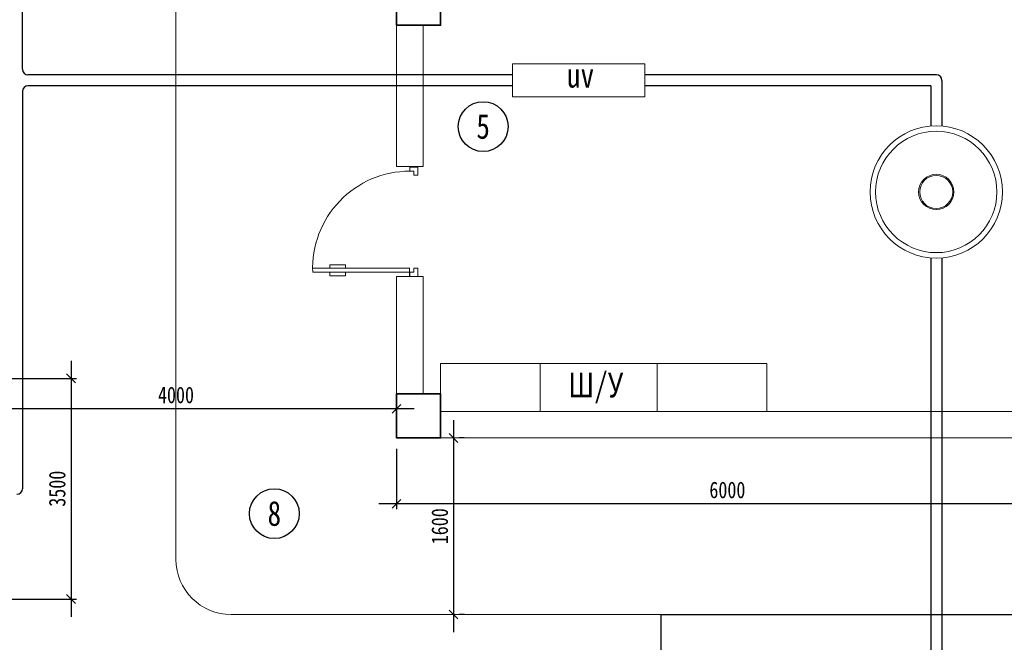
# Model space of a CAD drawing. Header units: millimetres. Extents: x 2842173 to 10151342, y -218675 to 375325.
# Tile 63 of 105: x 2869872 to 2878800, y 199283 to 204925. Entities that reach past the tile are written whole.
import ezdxf

# ---------------------------------------------------------------- set-up
doc = ezdxf.new("R2010")
doc.units = ezdxf.units.MM
doc.layers.get('Defpoints').update_dxf_attribs({"color": 255})
for name, color, linetype, lineweight in [('1轮廓实线层', 7, 'Continuous', 18), ('EB0', 7, 'Continuous', 35), ('尺寸线层', 3, 'Continuous', 18), ('标注', 3, 'Continuous', 18), ('金属管件', 2, 'Continuous', 18)]:
    doc.layers.add(name, color=color, linetype=linetype, lineweight=lineweight)
doc.styles.add('宋体', font='txt', dxfattribs={"width": 0.8})
doc.dimstyles.new('新', dxfattribs={"dimtxt": 150, "dimasz": 80, "dimexe": 50, "dimexo": 100, "dimgap": 50, "dimtad": 1, "dimdec": 0, "dimtxsty": '宋体', "dimblk": 'OBLIQUE', "dimcen": 2.5, "dimdle": 160, "dimclrd": 3, "dimadec": 0, "dimazin": 0, "dimtfac": 1, "dimtdec": 0, "dimtmove": 1, "dimatfit": 3, "dimfxl": 1, "dimtolj": 1, "dimarcsym": 0})

# ---------------------------------------------------------------- blocks, each defined once
blk = doc.blocks.new('_Oblique')
at = {"color": 0, "linetype": 'ByBlock', "lineweight": -2}
blk.add_line((-0.5, -0.5), (0.5, 0.5), dxfattribs=at)
blk = doc.blocks.new('*D113')
at = {"layer": 'Defpoints', "color": 0, "transparency": 16777216}
for p in [(2868968.7, 201674.8), (2868968.7, 199674.8), (2870337.3, 199674.8)]:
    blk.add_point(p, dxfattribs=at)
at = {"layer": '标注', "color": 3, "linetype": 'Continuous', "lineweight": -2, "transparency": 16777216}
blk.add_line((2870337.3, 201834.8), (2870337.3, 199514.8), dxfattribs=at)
at = {"layer": '标注', "color": 0, "linetype": 'Continuous', "lineweight": -2, "transparency": 16777216}
for p, q in [((2869068.7, 201674.8), (2870387.3, 201674.8)), ((2869068.7, 199674.8), (2870387.3, 199674.8))]:
    blk.add_line(p, q, dxfattribs=at)
at = {"layer": '标注', "color": 3, "lineweight": -2, "transparency": 16777216, "xscale": 80, "yscale": 80, "zscale": 80}
for p, rotation in [((2870337.3, 201674.8), 90), ((2870337.3, 199674.8), 270)]:
    blk.add_blockref('_Oblique', p, dxfattribs=dict(at, rotation=rotation))
at = {"layer": '标注', "color": 0, "transparency": 16777216, "insert": (2870212.3, 200674.8), "char_height": 150, "attachment_point": 5, "rotation": 90, "style": '宋体'}
blk.add_mtext('\\A1;3500', dxfattribs=at)
blk = doc.blocks.new('*D129')
at = {"layer": 'Defpoints', "color": 0, "transparency": 16777216}
for p in [(2879289, 201534.8), (2873289, 201134.8), (2873289, 200537.9)]:
    blk.add_point(p, dxfattribs=at)
at = {"layer": '金属管件', "color": 0, "linetype": 'Continuous', "lineweight": -2, "transparency": 16777216}
for p, q in [((2879289, 201434.8), (2879289, 200487.9)), ((2873289, 201034.8), (2873289, 200487.9))]:
    blk.add_line(p, q, dxfattribs=at)
at = {"layer": '金属管件', "color": 3, "linetype": 'Continuous', "lineweight": -2, "transparency": 16777216}
blk.add_line((2879449, 200537.9), (2873129, 200537.9), dxfattribs=at)
at = {"layer": '金属管件', "color": 3, "lineweight": -2, "transparency": 16777216, "xscale": 80, "yscale": 80, "zscale": 80}
for p, rotation in [((2873289, 200537.9), 180.0000856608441), ((2879289, 200537.9), 8.566084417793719e-05)]:
    blk.add_blockref('_Oblique', p, dxfattribs=dict(at, rotation=rotation))
at = {"layer": '金属管件', "color": 0, "transparency": 16777216, "insert": (2876289, 200662.9), "char_height": 150, "attachment_point": 5, "rotation": 0.00009, "style": '宋体'}
blk.add_mtext('\\A1;6000', dxfattribs=at)
blk = doc.blocks.new('*D107')
at = {"layer": 'Defpoints', "color": 0, "transparency": 16777216}
for p in [(2873802.4, 201134.8), (2873806.1, 199534.8), (2873806.1, 199534.8)]:
    blk.add_point(p, dxfattribs=at)
at = {"layer": '金属管件', "color": 3, "linetype": 'Continuous', "lineweight": -2, "transparency": 16777216}
blk.add_line((2873806.1, 201294.8), (2873806.1, 199374.8), dxfattribs=at)
at = {"layer": '金属管件', "color": 0, "linetype": 'Continuous', "lineweight": -2, "transparency": 16777216}
for p, q in [((2873902.4, 201134.8), (2873856.1, 201134.8)), ((2873906.1, 199534.8), (2873856.1, 199534.8))]:
    blk.add_line(p, q, dxfattribs=at)
at = {"layer": '金属管件', "color": 3, "lineweight": -2, "transparency": 16777216, "xscale": 80, "yscale": 80, "zscale": 80}
for p, rotation in [((2873806.1, 201134.8), 90), ((2873806.1, 199534.8), 270)]:
    blk.add_blockref('_Oblique', p, dxfattribs=dict(at, rotation=rotation))
at = {"layer": '金属管件', "color": 0, "transparency": 16777216, "insert": (2873681.1, 200334.8), "char_height": 150, "attachment_point": 5, "rotation": 90, "style": '宋体'}
blk.add_mtext('\\A1;1600', dxfattribs=at)
blk = doc.blocks.new('*D115')
at = {"layer": 'Defpoints', "color": 0, "transparency": 16777216}
for p in [(2869288.9, 202589.2), (2869288.9, 201398.4), (2873289, 201134.8)]:
    blk.add_point(p, dxfattribs=at)
at = {"layer": '标注', "color": 0, "linetype": 'Continuous', "lineweight": -2, "transparency": 16777216}
for p, q in [((2869288.9, 202489.2), (2869288.9, 201348.4)), ((2873289, 201234.8), (2873289, 201448.4))]:
    blk.add_line(p, q, dxfattribs=at)
at = {"layer": '标注', "color": 3, "linetype": 'Continuous', "lineweight": -2, "transparency": 16777216}
blk.add_line((2873449, 201398.4), (2869128.9, 201398.4), dxfattribs=at)
at = {"layer": '标注', "color": 3, "lineweight": -2, "transparency": 16777216, "xscale": 80, "yscale": 80, "zscale": 80, "rotation": 180}
blk.add_blockref('_Oblique', (2869288.9, 201398.4), dxfattribs=at)
at = {"layer": '标注', "color": 3, "lineweight": -2, "transparency": 16777216, "xscale": 80, "yscale": 80, "zscale": 80}
blk.add_blockref('_Oblique', (2873289, 201398.4), dxfattribs=at)
at = {"layer": '标注', "color": 0, "transparency": 16777216, "insert": (2871288.9, 201523.4), "char_height": 150, "attachment_point": 5, "style": '宋体'}
blk.add_mtext('\\A1;4000', dxfattribs=at)

msp = doc.modelspace()

# ---------------------------------------------------------------- linework, layer by layer
for p, q in [((2875688.95, 199534.787), (2879288.95, 199534.787)), ((2875688.95, 194034.787), (2875688.95, 199534.787))]:
    msp.add_line(p, q)
at = {"layer": '1轮廓实线层'}
for p, q in [((2873288.946, 203594.552), (2873289.002, 206044.752)), ((2873288.946, 203594.552), (2873288.945, 204874.786)), ((2873528.946, 203594.552), (2873528.945, 204874.786)), ((2874339.795, 204525.348), (2875539.795, 204525.348)), ((2874339.795, 204225.348), (2874339.795, 204525.348)), ((2875539.795, 204525.348), (2875539.795, 204225.348)), ((2875539.795, 204225.348), (2874339.795, 204225.348)), ((2873528.946, 203594.552), (2873288.946, 203594.552)), ((2873408.254, 203594.552), (2873288.946, 203594.552)), ((2873408.254, 203594.552), (2873408.254, 203552.172)), ((2873408.254, 203552.172), (2873408.254, 203594.552)), ((2873482.465, 203589.278), (2873408.254, 203589.278)), ((2873482.465, 203515.067), (2873482.465, 203589.278)), ((2873408.254, 203552.172), (2873445.359, 203552.172)), ((2873445.359, 203552.172), (2873445.359, 203515.067)), ((2873445.359, 203515.067), (2873482.465, 203515.067)), ((2872682.744, 202672.963), (2872682.745, 202704.35)), ((2872682.745, 202704.35), (2872825.528, 202704.35)), ((2872825.528, 202672.963), (2872825.528, 202704.35)), ((2872528.313, 202672.996), (2873408.253, 202672.962)), ((2873408.253, 202635.857), (2872529.042, 202635.858)), ((2872682.744, 202635.858), (2872529.042, 202635.858)), ((2872682.744, 202604.471), (2872682.744, 202635.858)), ((2872682.744, 202604.471), (2872682.744, 202635.858)), ((2872682.744, 202604.471), (2872825.528, 202604.47)), ((2872825.528, 202604.47), (2872682.744, 202604.471)), ((2872825.528, 202604.47), (2872825.528, 202635.858)), ((2873407.368, 202635.856), (2872825.528, 202635.857)), ((2872825.528, 202635.857), (2872825.528, 202604.47)), ((2873528.949, 202598.75), (2873288.949, 202598.751)), ((2873288.949, 202598.751), (2873288.95, 201534.787)), ((2873288.95, 201134.786), (2873288.952, 202598.751)), ((2873288.952, 202598.751), (2873407.368, 202598.75)), ((2873407.368, 202672.961), (2873407.368, 202598.751)), ((2873407.368, 202598.75), (2873407.368, 202635.856)), ((2873408.253, 202598.751), (2873408.253, 202635.857)), ((2873408.253, 202635.857), (2873445.358, 202635.857)), ((2873482.463, 202598.751), (2873408.253, 202598.751)), ((2873445.358, 202635.857), (2873445.358, 202672.962)), ((2873445.358, 202672.962), (2873482.463, 202672.962)), ((2873482.463, 202672.962), (2873482.463, 202598.751)), ((2873528.951, 201534.788), (2873528.949, 202598.75)), ((2874592.255, 201808.551), (2874592.255, 201374.8)), ((2875653.812, 201808.551), (2875653.812, 201374.8)), ((2873688.95, 201374.796), (2878889.047, 201374.803)), ((2873288.95, 201134.787), (2878889.047, 201134.796)), ((2879289.069, 201134.795), (2873288.95, 201134.786))]:
    msp.add_line(p, q, dxfattribs=at)
msp.add_lwpolyline([(2876647.33, 201374.8), (2873688.949, 201374.8), (2873688.949, 201808.551), (2876647.33, 201808.551)], close=True, dxfattribs=at)
for radius in [600, 550, 160, 150]:
    msp.add_circle((2878183.046, 203363.895), radius, dxfattribs=at)
msp.add_arc((2873408.769, 202671.715), 880.457, 90.0335223, 182.3340493, dxfattribs=at)
at = {"layer": 'EB0'}
for points in [[(2873288.944, 205274.786), (2873288.945, 204874.786), (2873688.945, 204874.787), (2873688.944, 205274.787), (2873288.944, 205274.786)], [(2873288.95, 201534.787), (2873288.95, 201134.787), (2873688.95, 201134.788), (2873688.95, 201534.788), (2873288.95, 201534.787)]]:
    msp.add_lwpolyline(points, dxfattribs=at)
at = {"layer": '尺寸线层', "color": 240, "lineweight": 30, "true_color": 0xed1f24}
for centre in [(2874074.254, 203955.844), (2872180.737, 200448.71)]:
    msp.add_circle(centre, 225.874, dxfattribs=at)
at = {"layer": '金属管件', "color": 55, "true_color": 0x999b37}
for p, q in [((2871288.938, 208474.783), (2871288.944, 200034.787)), ((2875688.95, 199534.787), (2871788.944, 199534.787))]:
    msp.add_line(p, q, dxfattribs=at)
at = {"layer": '金属管件', "color": 143, "lineweight": 30, "true_color": 0x7aafdf}
for p, q in [((2869896.748, 204475.348), (2869896.748, 207574.777)), ((2874339.795, 204425.348), (2869946.748, 204425.348)), ((2878185.205, 204425.348), (2875539.795, 204425.348)), ((2878235.205, 204375.348), (2878235.205, 203961.623)), ((2874339.795, 204325.348), (2869946.748, 204325.348)), ((2878135.205, 204325.348), (2875539.795, 204325.348)), ((2878135.205, 204325.348), (2878135.205, 203961.985)), ((2869896.748, 204275.348), (2869896.748, 200674.777)), ((2878135.205, 202765.805), (2878135.205, 198873.955)), ((2878235.205, 202766.166), (2878235.205, 198873.844))]:
    msp.add_line(p, q, dxfattribs=at)
at = {"layer": '金属管件'}
msp.add_line((2874339.795, 204425.348), (2874339.795, 204525.348), dxfattribs=at)
at = {"layer": '金属管件', "color": 143, "lineweight": 30, "true_color": 0x7aafdf}
for centre, start, end in [((2869946.748, 204475.348), 180, 270), ((2878185.205, 204375.348), 0, 90), ((2869946.748, 204275.348), 90, 180), ((2869846.748, 200674.777), 270, 0)]:
    msp.add_arc(centre, 50, start, end, dxfattribs=at)
at = {"layer": '金属管件', "color": 55, "true_color": 0x999b37}
msp.add_arc((2871788.944, 200034.787), 500, 180.0000375, 270, dxfattribs=at)

# ---------------------------------------------------------------- texts
at = {"layer": '尺寸线层', "color": 240, "lineweight": 30, "true_color": 0xed1f24, "char_height": 225, "attachment_point": 5, "style": '宋体'}
for s, insert in [('uv', (2874957.938, 204420.472)), ('5', (2874074.254, 203956.281)), ('Ш/У', (2875095.445, 201587.744)), ('8', (2872180.737, 200449.147))]:
    msp.add_mtext(s, dxfattribs=dict(at, insert=insert))

# ---------------------------------------------------------------- dimensions: what is measured, and where the dimension line sits
at = {"layer": '标注'}
dim = msp.add_linear_dim(base=(2869288.938, 201398.393), p1=(2873288.95, 201134.787), p2=(2869288.938, 202589.21), dimstyle='新', override={"dimsah": 1}, dxfattribs=at)
dim.commit()
dim.dimension.update_dxf_attribs({"geometry": '*D115', "text_midpoint": (2871288.944, 201523.393)})
dim = msp.add_linear_dim(base=(2870337.295, 199674.777), p1=(2868968.738, 201674.777), p2=(2868968.738, 199674.777), angle=270, text='3500', dimstyle='新', override={"dimsah": 1}, dxfattribs=at)
dim.commit()
dim.dimension.update_dxf_attribs({"geometry": '*D113', "text_midpoint": (2870337.295, 200674.777), "dimtype": 160})
at = {"layer": '金属管件', "color": 3}
for base, p1, p2, angle, picture, middle in [((2873288.951, 200537.863), (2879288.998, 201534.795), (2873288.95, 201134.787), 0.0000857, '*D129', (2876288.975, 200662.868)), ((2873806.131, 199534.787), (2873802.381, 201134.788), (2873806.131, 199534.787), 90, '*D107', (2873681.131, 200334.788))]:
    dim = msp.add_linear_dim(base=base, p1=p1, p2=p2, angle=angle, dimstyle='新', dxfattribs=at)
    dim.commit()
    dim.dimension.update_dxf_attribs({"geometry": picture, "text_midpoint": middle})

doc.saveas('drawing.dxf')
